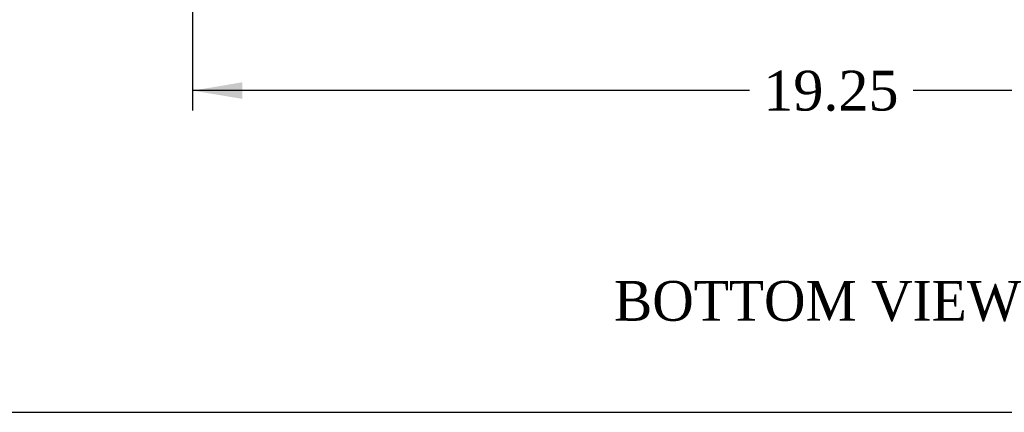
# Model space of a CAD drawing. Header units: inches. Extents: x 1 to 150, y -1 to 99.
# Tile 9 of 29: x 36.49 to 51.33, y 0.31 to 6.22. Entities that reach past the tile are written whole.
import ezdxf
from ezdxf.enums import TextEntityAlignment as Align

# ---------------------------------------------------------------- set-up
doc = ezdxf.new("R2010")
doc.units = ezdxf.units.IN
doc.header["$MEASUREMENT"] = 0
doc.layers.add('Default', color=7, linetype='Continuous')
doc.styles.add('SEACAD_Times_New_Roman', font='times.ttf')
doc.dimstyles.new('HAMMOND_(STH_-_120x80)', dxfattribs={"dimtxt": 0.6, "dimasz": 0.75, "dimexe": 0.3, "dimexo": 0.3, "dimgap": 0.15, "dimtad": 0, "dimtih": 1, "dimtoh": 1, "dimzin": 0, "dimdsep": 46, "dimtxsty": 'SEACAD_Times_New_Roman', "dimblk1": '_SE_FILLED', "dimblk2": '_SE_FILLED', "dimsah": 1, "dimcen": 0.3, "dimadec": 0, "dimazin": 0, "dimtfac": 0.8, "dimtofl": 0, "dimtmove": 1, "dimatfit": 3, "dimfxl": 1, "dimtolj": 1, "dimtzin": 0, "dimarcsym": 0})

# ---------------------------------------------------------------- blocks, each defined once
blk = doc.blocks.new('DMBLK444')
at = {"layer": 'Default', "linetype": 'Continuous'}
for points in [[(39.845, 5.032), (39.845, 5.282), (39.095, 5.157)], [(57.595, 5.032), (58.345, 5.157), (57.595, 5.282)]]:
    blk.add_hatch(color=7, dxfattribs=at).paths.add_polyline_path(points)
at = {"layer": 'Default', "color": 7, "linetype": 'Continuous'}
for p, q in [((39.095, 8.276), (39.095, 4.857)), ((58.345, 8.276), (58.345, 4.857)), ((47.486, 5.157), (39.095, 5.157)), ((58.345, 5.157), (49.954, 5.157))]:
    blk.add_line(p, q, dxfattribs=at)
at = {"layer": 'Default', "color": 7, "linetype": 'Continuous', "style": 'SEACAD_Times_New_Roman'}
blk.add_text('19.25', height=0.6, dxfattribs=at).set_placement((47.696, 5.457), align=Align.TOP_LEFT)
blk = doc.blocks.new('_SE_FILLED')
at = {"color": 0}
blk.add_line((0, 0), (-1, 0), dxfattribs=at)
blk.add_solid([(0, 0), (-1, -0.1665), (-1, 0.1665), (0, 0)], dxfattribs=at)
blk = doc.blocks.new('BORDER')
at = {"layer": 'Default', "color": 7, "linetype": 'Continuous'}
blk.add_line((-41.86, 0), (0, 0), dxfattribs=at)

msp = doc.modelspace()

# ---------------------------------------------------------------- block references
at = {"layer": 'Default', "color": 7, "xscale": 3.56, "yscale": 3.56, "zscale": 3.56}
msp.add_blockref('BORDER', (149.664, 0.311), dxfattribs=at)

# ---------------------------------------------------------------- texts
at = {"layer": 'Default', "color": 7, "linetype": 'Continuous', "style": 'SEACAD_Times_New_Roman'}
msp.add_text('BOTTOM VIEW', height=0.6, dxfattribs=at).set_placement((45.444, 2.29), align=Align.TOP_LEFT)

# ---------------------------------------------------------------- dimensions: what is measured, and where the dimension line sits
at = {"layer": 'Default', "color": 7, "linetype": 'Continuous'}
dim = msp.add_linear_dim(base=(39.095, 5.157), p1=(58.345, 8.576), p2=(39.095, 8.576), text='\\A1;<>', dimstyle='HAMMOND_(STH_-_120x80)', override={"dimtmove": 0}, dxfattribs=at)
dim.commit()
dim.dimension.update_dxf_attribs({"geometry": 'DMBLK444', "text_midpoint": (48.72, 5.157), "dimtype": 160})

doc.saveas('drawing.dxf')
